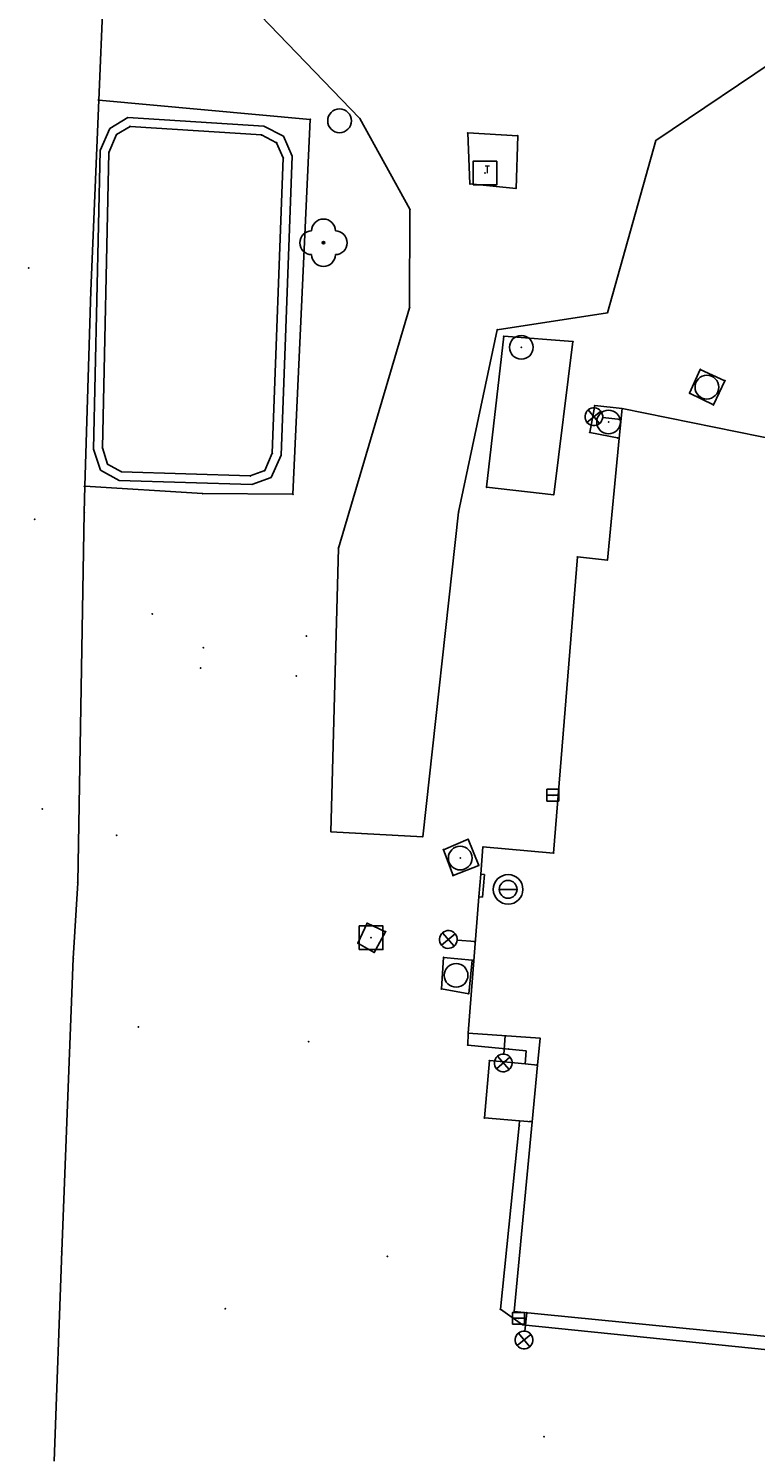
# Model space of a CAD drawing. Extents: x -607874 to -607650, y -1001577 to -1001207.
# Tile 2 of 12: x -607825 to -607794, y -1001547 to -1001487. Entities that reach past the tile are written whole.
import ezdxf

# ---------------------------------------------------------------- set-up
doc = ezdxf.new("R2010")
doc.units = 0
doc.header["$MEASUREMENT"] = 0
doc.layers.add('polohopis', color=7, linetype='CONTINUOUS')
doc.styles.add('ROMANS', font='ROMANS', dxfattribs={"height": 0.2})

msp = doc.modelspace()

# ---------------------------------------------------------------- linework, layer by layer
at = {"layer": 'polohopis'}
for p, q in [((-607818.5, -1001482.78), (-607811.06, -1001490.5)), ((-607822.079, -1001489.723), (-607821.87, -1001484.8)), ((-607798.57, -1001491.42), (-607792.74, -1001487.49)), ((-607822.42, -1001497.77), (-607822.079, -1001489.723)), ((-607822.079, -1001489.723), (-607813.16, -1001490.54)), ((-607821.623, -1001490.926), (-607820.854, -1001490.453)), ((-607821.33, -1001491.18), (-607820.76, -1001490.83)), ((-607820.854, -1001490.453), (-607815.118, -1001490.826)), ((-607820.76, -1001490.83), (-607815.22, -1001491.19)), ((-607815.118, -1001490.826), (-607814.294, -1001491.251)), ((-607813.16, -1001490.54), (-607813.89, -1001506.35)), ((-607811.06, -1001490.5), (-607808.95, -1001494.33)), ((-607822.028, -1001491.848), (-607821.623, -1001490.926)), ((-607821.66, -1001491.93), (-607821.33, -1001491.18)), ((-607815.22, -1001491.19), (-607814.58, -1001491.52)), ((-607814.294, -1001491.251), (-607813.927, -1001492.09)), ((-607806.42, -1001493.26), (-607806.51, -1001491.11)), ((-607806.51, -1001491.11), (-607804.4, -1001491.23)), ((-607804.4, -1001491.23), (-607804.47, -1001493.45)), ((-607800.62, -1001498.69), (-607798.57, -1001491.42)), ((-607822.301, -1001504.444), (-607822.028, -1001491.848)), ((-607821.93, -1001504.39), (-607821.66, -1001491.93)), ((-607814.58, -1001491.52), (-607814.3, -1001492.16)), ((-607813.927, -1001492.09), (-607814.393, -1001504.704)), ((-607814.3, -1001492.16), (-607814.76, -1001504.62)), ((-607804.47, -1001493.45), (-607806.42, -1001493.26)), ((-607808.95, -1001494.33), (-607808.97, -1001498.48)), ((-607825.05, -1001496.8), (-607825.03, -1001496.8)), ((-607825.04, -1001496.785), (-607825.04, -1001496.8)), ((-607825.04, -1001496.815), (-607825.04, -1001496.8)), ((-607822.667, -1001506.011), (-607822.42, -1001497.77)), ((-607808.97, -1001498.48), (-607811.97, -1001508.62)), ((-607805.27, -1001499.41), (-607800.62, -1001498.69)), ((-607806.9, -1001507.1), (-607805.27, -1001499.41)), ((-607805.72, -1001506.05), (-607804.99, -1001499.68)), ((-607804.99, -1001499.68), (-607802.07, -1001499.91)), ((-607802.07, -1001499.91), (-607802.88, -1001506.37)), ((-607797.15, -1001502.09), (-607796.7, -1001501.08)), ((-607796.7, -1001501.08), (-607795.66, -1001501.56)), ((-607795.66, -1001501.56), (-607796.14, -1001502.58)), ((-607796.14, -1001502.58), (-607797.15, -1001502.09)), ((-607801.479, -1001503.315), (-607800.9, -1001502.838)), ((-607800.952, -1001503.366), (-607801.428, -1001502.787)), ((-607801.15, -1001502.61), (-607801.36, -1001503.74)), ((-607800, -1001502.73), (-607801.15, -1001502.61)), ((-607800, -1001502.73), (-607800.122, -1001503.983)), ((-607793.202, -1001504.111), (-607800, -1001502.73)), ((-607800.045, -1001503.188), (-607800.816, -1001503.113)), ((-607801.36, -1001503.74), (-607800.122, -1001503.983)), ((-607800.122, -1001503.983), (-607800.62, -1001509.12)), ((-607822.018, -1001505.333), (-607822.301, -1001504.444)), ((-607821.71, -1001505.08), (-607821.93, -1001504.39)), ((-607814.76, -1001504.62), (-607815.08, -1001505.35)), ((-607814.393, -1001504.704), (-607814.805, -1001505.644)), ((-607821.231, -1001505.767), (-607822.018, -1001505.333)), ((-607821.13, -1001505.4), (-607821.71, -1001505.08)), ((-607815.08, -1001505.35), (-607815.69, -1001505.57)), ((-607815.631, -1001505.942), (-607821.231, -1001505.767)), ((-607815.69, -1001505.57), (-607821.13, -1001505.4)), ((-607814.805, -1001505.644), (-607815.631, -1001505.942)), ((-607822.7, -1001507.11), (-607822.667, -1001506.011)), ((-607817.7, -1001506.32), (-607822.667, -1001506.011)), ((-607813.89, -1001506.35), (-607817.7, -1001506.32)), ((-607802.88, -1001506.37), (-607805.72, -1001506.05)), ((-607822.97, -1001522.73), (-607822.7, -1001507.11)), ((-607808.41, -1001520.79), (-607806.9, -1001507.1)), ((-607824.8, -1001507.4), (-607824.78, -1001507.4)), ((-607824.79, -1001507.385), (-607824.79, -1001507.4)), ((-607824.79, -1001507.415), (-607824.79, -1001507.4)), ((-607811.97, -1001508.62), (-607812.29, -1001520.58)), ((-607801.88, -1001508.99), (-607802.89, -1001521.48)), ((-607800.62, -1001509.12), (-607801.88, -1001508.99)), ((-607819.84, -1001511.39), (-607819.82, -1001511.39)), ((-607819.83, -1001511.375), (-607819.83, -1001511.39)), ((-607819.83, -1001511.405), (-607819.83, -1001511.39)), ((-607813.33, -1001512.33), (-607813.31, -1001512.33)), ((-607813.32, -1001512.315), (-607813.32, -1001512.33)), ((-607813.32, -1001512.345), (-607813.32, -1001512.33)), ((-607817.68, -1001512.82), (-607817.66, -1001512.82)), ((-607817.67, -1001512.805), (-607817.67, -1001512.82)), ((-607817.67, -1001512.835), (-607817.67, -1001512.82)), ((-607817.8, -1001513.68), (-607817.78, -1001513.68)), ((-607817.79, -1001513.665), (-607817.79, -1001513.68)), ((-607817.79, -1001513.695), (-607817.79, -1001513.68)), ((-607813.76, -1001514.01), (-607813.74, -1001514.01)), ((-607813.75, -1001513.995), (-607813.75, -1001514.01)), ((-607813.75, -1001514.025), (-607813.75, -1001514.01)), ((-607803.17, -1001519.04), (-607802.67, -1001519.04)), ((-607824.48, -1001519.62), (-607824.46, -1001519.62)), ((-607824.47, -1001519.605), (-607824.47, -1001519.62)), ((-607824.47, -1001519.635), (-607824.47, -1001519.62)), ((-607821.34, -1001520.73), (-607821.32, -1001520.73)), ((-607821.33, -1001520.715), (-607821.33, -1001520.73)), ((-607821.33, -1001520.745), (-607821.33, -1001520.73)), ((-607812.29, -1001520.58), (-607808.41, -1001520.79)), ((-607807.54, -1001521.34), (-607806.5, -1001520.9)), ((-607806.5, -1001520.9), (-607806.05, -1001522)), ((-607807.13, -1001522.43), (-607807.54, -1001521.34)), ((-607805.87, -1001521.22), (-607805.961, -1001522.368)), ((-607802.89, -1001521.48), (-607805.87, -1001521.22)), ((-607806.05, -1001522), (-607807.13, -1001522.43)), ((-607823.16, -1001525.93), (-607822.97, -1001522.73)), ((-607806.037, -1001523.33), (-607805.961, -1001522.368)), ((-607805.961, -1001522.368), (-607805.811, -1001522.38)), ((-607805.887, -1001523.342), (-607805.811, -1001522.38)), ((-607806.037, -1001523.33), (-607806.49, -1001529.07)), ((-607806.037, -1001523.33), (-607805.887, -1001523.342)), ((-607805.183, -1001523.01), (-607804.433, -1001523.01)), ((-607810.76, -1001524.44), (-607811.15, -1001525.28)), ((-607809.98, -1001524.8), (-607810.76, -1001524.44)), ((-607810.46, -1001525.67), (-607809.98, -1001524.8)), ((-607807.617, -1001525.367), (-607807.047, -1001524.88)), ((-607807.089, -1001525.409), (-607807.576, -1001524.838)), ((-607806.186, -1001525.214), (-607806.959, -1001525.153)), ((-607811.15, -1001525.28), (-607810.46, -1001525.67)), ((-607823.65, -1001538.27), (-607823.16, -1001525.93)), ((-607807.62, -1001527.21), (-607807.53, -1001525.88)), ((-607807.53, -1001525.88), (-607806.32, -1001526)), ((-607806.32, -1001526), (-607806.47, -1001527.41)), ((-607806.47, -1001527.41), (-607807.62, -1001527.21)), ((-607820.42, -1001528.81), (-607820.4, -1001528.81)), ((-607820.41, -1001528.795), (-607820.41, -1001528.81)), ((-607820.41, -1001528.825), (-607820.41, -1001528.81)), ((-607813.23, -1001529.415), (-607813.23, -1001529.43)), ((-607806.51, -1001529.58), (-607806.49, -1001529.07)), ((-607803.46, -1001529.29), (-607806.49, -1001529.07)), ((-607804.929, -1001529.183), (-607804.985, -1001529.956)), ((-607803.567, -1001530.424), (-607803.46, -1001529.29)), ((-607813.24, -1001529.43), (-607813.22, -1001529.43)), ((-607813.23, -1001529.445), (-607813.23, -1001529.43)), ((-607804.043, -1001529.825), (-607806.51, -1001529.58)), ((-607804.095, -1001530.374), (-607804.043, -1001529.825)), ((-607805.81, -1001532.65), (-607805.6, -1001530.23)), ((-607805.6, -1001530.23), (-607804.095, -1001530.374)), ((-607804.729, -1001530.085), (-607805.296, -1001530.575)), ((-607804.767, -1001530.613), (-607805.257, -1001530.046)), ((-607804.095, -1001530.374), (-607803.567, -1001530.424)), ((-607803.792, -1001532.808), (-607803.567, -1001530.424)), ((-607804.321, -1001532.767), (-607805.81, -1001532.65)), ((-607805.13, -1001540.72), (-607804.34, -1001532.97)), ((-607804.55, -1001540.82), (-607803.792, -1001532.808)), ((-607804.34, -1001532.97), (-607804.321, -1001532.767)), ((-607803.792, -1001532.808), (-607804.321, -1001532.767)), ((-607823.971, -1001547.126), (-607823.65, -1001538.27)), ((-607809.91, -1001538.49), (-607809.89, -1001538.49)), ((-607809.9, -1001538.475), (-607809.9, -1001538.49)), ((-607809.9, -1001538.505), (-607809.9, -1001538.49)), ((-607816.76, -1001540.7), (-607816.74, -1001540.7)), ((-607816.75, -1001540.685), (-607816.75, -1001540.7)), ((-607816.75, -1001540.715), (-607816.75, -1001540.7)), ((-607804.2, -1001541.37), (-607805.13, -1001540.72)), ((-607787.01, -1001542.55), (-607804.55, -1001540.82)), ((-607804.62, -1001541.1), (-607804.12, -1001541.1)), ((-607787.12, -1001543.13), (-607804.2, -1001541.37)), ((-607804.02, -1001540.872), (-607804.096, -1001541.643)), ((-607803.843, -1001541.779), (-607804.423, -1001542.254)), ((-607803.895, -1001542.306), (-607804.371, -1001541.727)), ((-607803.3, -1001546.1), (-607803.28, -1001546.1)), ((-607803.29, -1001546.085), (-607803.29, -1001546.1)), ((-607803.29, -1001546.115), (-607803.29, -1001546.1))]:
    msp.add_line(p, q, dxfattribs=at)
for points in [[(-607806.29, -1001493.3), (-607805.29, -1001493.3), (-607805.29, -1001492.3), (-607806.29, -1001492.3)], [(-607803.17, -1001519.29), (-607802.67, -1001519.29), (-607802.67, -1001518.79), (-607803.17, -1001518.79)], [(-607811.09, -1001525.55), (-607810.09, -1001525.55), (-607810.09, -1001524.55), (-607811.09, -1001524.55)], [(-607804.62, -1001541.35), (-607804.12, -1001541.35), (-607804.12, -1001540.85), (-607804.62, -1001540.85)]]:
    msp.add_lwpolyline(points, close=True, dxfattribs=at)
for centre, radius in [((-607811.922, -1001490.597), 0.5), ((-607812.6, -1001495.74), 0.05), ((-607804.25, -1001500.15), 0.5), ((-607796.42, -1001501.83), 0.5), ((-607800.57, -1001503.3), 0.5), ((-607806.83, -1001521.69), 0.5), ((-607804.808, -1001523.01), 0.625), ((-607804.808, -1001523.01), 0.375), ((-607807.005, -1001526.638), 0.5)]:
    msp.add_circle(centre, radius, dxfattribs=at)
for centre, start, end in [((-607812.6, -1001495.24), 0, 180), ((-607813.1, -1001495.74), 90, 270), ((-607812.1, -1001495.74), 270, 90), ((-607812.6, -1001496.24), 180, 0)]:
    msp.add_arc(centre, 0.5, start, end, dxfattribs=at)
for centre, major_axis, start_param, end_param in [((-607801.19, -1001503.077), (-0.265, 0.265), -0.8824595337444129, 5.400725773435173), ((-607807.332, -1001525.124), (-0.265, 0.265), -0.864153, 5.419032), ((-607805.012, -1001530.33), (0.265, 0.265), 2.283716, 8.566901), ((-607804.133, -1001542.016), (-0.265, 0.265), 0.687083, 6.970268)]:
    msp.add_ellipse(centre, major_axis=major_axis, ratio=1, start_param=start_param, end_param=end_param, dxfattribs=at)
for p in [(-607822.11, -1001489.72), (-607820.76, -1001490.83), (-607813.16, -1001490.54), (-607811.06, -1001490.5), (-607821.33, -1001491.18), (-607815.22, -1001491.19), (-607806.51, -1001491.11), (-607804.4, -1001491.23), (-607798.57, -1001491.42), (-607821.66, -1001491.93), (-607814.58, -1001491.52), (-607814.3, -1001492.16), (-607806.42, -1001493.26), (-607805.79, -1001492.8), (-607804.47, -1001493.45), (-607808.95, -1001494.33), (-607812.6, -1001495.74), (-607825.04, -1001496.8), (-607822.42, -1001497.77), (-607808.97, -1001498.48), (-607800.62, -1001498.69), (-607805.27, -1001499.41), (-607804.99, -1001499.68), (-607802.07, -1001499.91), (-607804.25, -1001500.15), (-607796.7, -1001501.08), (-607795.66, -1001501.56), (-607797.15, -1001502.09), (-607801.15, -1001502.61), (-607800, -1001502.73), (-607796.14, -1001502.58), (-607800.57, -1001503.3), (-607800.13, -1001503.18), (-607801.36, -1001503.74), (-607800.19, -1001503.97), (-607821.93, -1001504.39), (-607814.76, -1001504.62), (-607821.71, -1001505.08), (-607815.08, -1001505.35), (-607821.13, -1001505.4), (-607815.69, -1001505.57), (-607822.69, -1001506.01), (-607817.7, -1001506.32), (-607813.89, -1001506.35), (-607805.72, -1001506.05), (-607802.88, -1001506.37), (-607822.7, -1001507.11), (-607806.9, -1001507.1), (-607824.79, -1001507.4), (-607811.97, -1001508.62), (-607801.88, -1001508.99), (-607800.62, -1001509.12), (-607819.83, -1001511.39), (-607813.32, -1001512.33), (-607817.67, -1001512.82), (-607817.79, -1001513.68), (-607813.75, -1001514.01), (-607802.92, -1001519.04), (-607824.47, -1001519.62), (-607821.33, -1001520.73), (-607812.29, -1001520.58), (-607808.41, -1001520.79), (-607806.5, -1001520.9), (-607807.54, -1001521.34), (-607805.87, -1001521.22), (-607802.89, -1001521.48), (-607806.83, -1001521.69), (-607806.05, -1001522), (-607822.97, -1001522.73), (-607807.13, -1001522.43), (-607805.94, -1001522.37), (-607806.04, -1001523.33), (-607810.76, -1001524.44), (-607810.59, -1001525.05), (-607809.98, -1001524.8), (-607806.24, -1001525.21), (-607811.15, -1001525.28), (-607810.46, -1001525.67), (-607823.16, -1001525.93), (-607807.53, -1001525.88), (-607806.32, -1001526), (-607807.62, -1001527.21), (-607806.47, -1001527.41), (-607820.41, -1001528.81), (-607806.49, -1001529.07), (-607804.93, -1001529.2), (-607803.46, -1001529.29), (-607813.23, -1001529.43), (-607806.51, -1001529.58), (-607804.8, -1001529.75), (-607805.6, -1001530.23), (-607803.61, -1001530.42), (-607805.81, -1001532.65), (-607804.34, -1001532.97), (-607803.89, -1001532.8), (-607823.65, -1001538.27), (-607809.9, -1001538.49), (-607816.75, -1001540.7), (-607805.13, -1001540.72), (-607804.55, -1001540.82), (-607804.37, -1001541.1), (-607804.2, -1001541.37), (-607804.02, -1001540.87), (-607803.29, -1001546.1)]:
    msp.add_point(p, dxfattribs=at)

# ---------------------------------------------------------------- texts
at = {"layer": 'polohopis', "style": 'ROMANS'}
msp.add_text('T', height=0.3, dxfattribs=at).set_placement((-607805.79, -1001492.8))

doc.saveas('drawing.dxf')
